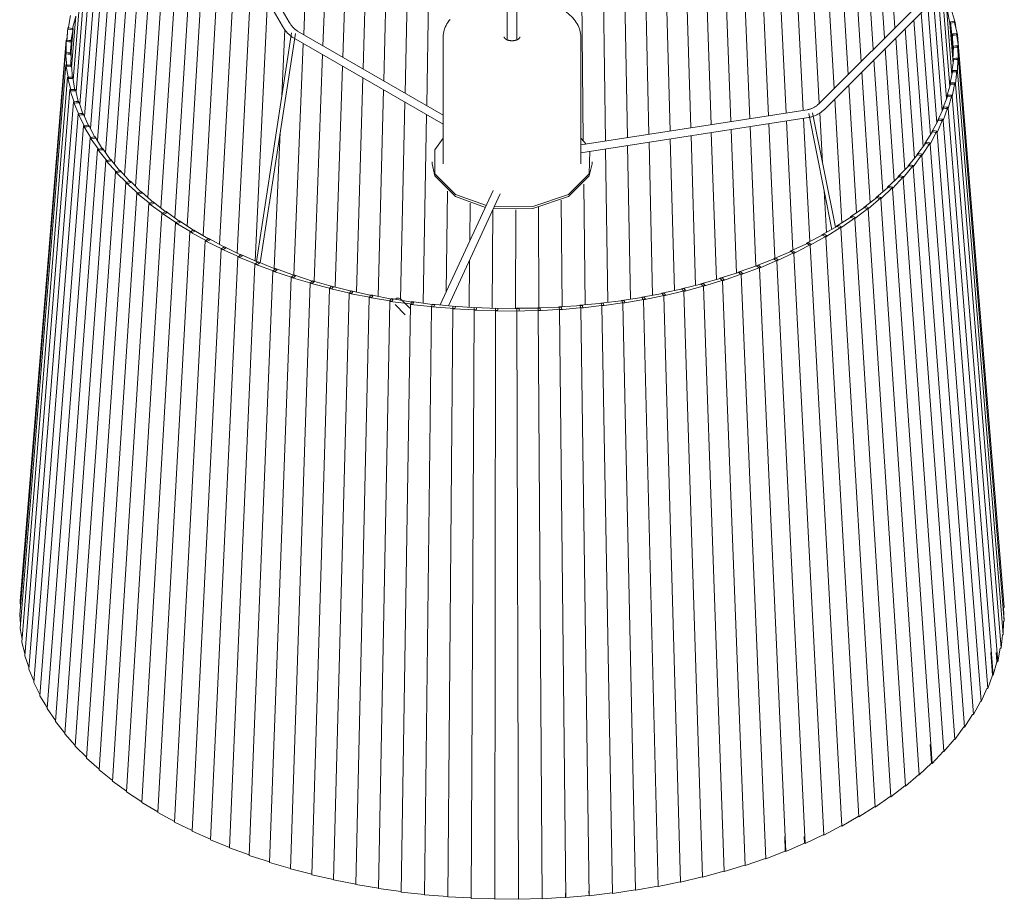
# Model space of a CAD drawing. Header units: millimetres. Extents: x 6284 to 8250, y 1044 to 6845.
# Tile 2 of 6: x 7085 to 7586, y 4279 to 4727. Entities that reach past the tile are written whole.
import ezdxf

# ---------------------------------------------------------------- set-up
doc = ezdxf.new("R2010")
doc.units = ezdxf.units.MM
doc.layers.add('E-LITE-EQPM', color=7, linetype='Continuous', lineweight=20)

# ---------------------------------------------------------------- blocks, each defined once
blk = doc.blocks.new('64315_Suspended_tensor - 64315-44 SAMBA Black_ribbon beige pendant simple lamp ø450-482026-00 Isometrico PDF')
at = {"layer": 'E-LITE-EQPM', "color": 251, "lineweight": 9, "true_color": 0x636466}
for p, q in [((2395.9, 5548.38), (2395.9, 4716.33)), ((2400.9, 4716.33), (2400.9, 5548.37)), ((2333.2, 4695.46), (2336.76, 4833.8)), ((2344, 4689.23), (2347.18, 4835.37)), ((2355, 4682.88), (2357.73, 4836.64)), ((2434.66, 4664.89), (2432.78, 4837.26)), ((2445.94, 4664.86), (2443.39, 4836.16)), ((2457.07, 4666.58), (2453.89, 4834.77)), ((2312.28, 4707.54), (2316.36, 4829.81)), ((2322.62, 4701.57), (2326.47, 4831.95)), ((2468.03, 4668.28), (2464.26, 4833.09)), ((2478.8, 4669.94), (2474.48, 4831.12)), ((2489.35, 4671.57), (2484.52, 4828.87)), ((2292.41, 4719.01), (2296.71, 4824.71)), ((2302.2, 4713.35), (2306.43, 4827.4)), ((2499.64, 4673.17), (2494.37, 4826.35)), ((2509.66, 4674.72), (2503.99, 4823.55)), ((2519.39, 4676.22), (2513.37, 4820.49)), ((2528.79, 4677.67), (2522.49, 4817.18)), ((2537.84, 4679.08), (2531.32, 4813.62)), ((2546.53, 4680.42), (2539.84, 4809.81)), ((2554.71, 4684.05), (2548.04, 4805.78)), ((2226.87, 4625.65), (2237.66, 4799.61)), ((2238.16, 4798.56), (2281.57, 4723.36)), ((2285.04, 4725.36), (2241.62, 4800.56)), ((2562.24, 4691.58), (2555.89, 4801.52)), ((2219.73, 4630.81), (2230.33, 4795.05)), ((2569.34, 4698.68), (2563.38, 4797.05)), ((2213.07, 4636.16), (2223.39, 4790.29)), ((2233.22, 4621.52), (2243.27, 4789.72)), ((2575.99, 4705.33), (2570.49, 4792.37)), ((2206.92, 4641.68), (2216.85, 4785.35)), ((2582.19, 4711.53), (2577.21, 4787.51)), ((2201.27, 4647.34), (2210.74, 4780.23)), ((2587.94, 4717.28), (2583.51, 4782.46)), ((2196.15, 4653.14), (2205.05, 4774.95)), ((2241.22, 4616.73), (2250.36, 4777.43)), ((2593.22, 4722.56), (2589.38, 4777.25)), ((2191.55, 4659.05), (2199.81, 4769.51)), ((2187.48, 4665.06), (2195.03, 4763.94)), ((2249.67, 4612.17), (2257.87, 4764.42)), ((2183.96, 4671.14), (2190.72, 4758.24)), ((2180.97, 4677.3), (2186.89, 4752.42)), ((2258.53, 4607.85), (2265.79, 4750.72)), ((2178.52, 4683.5), (2183.54, 4746.51)), ((2176.6, 4689.73), (2180.69, 4740.51)), ((2613.59, 4742.94), (2554.28, 4683.63)), ((2557.11, 4680.8), (2616.42, 4740.11)), ((2619.47, 4686.4), (2615.3, 4739)), ((2175.22, 4695.96), (2178.35, 4734.44)), ((2267.8, 4603.78), (2274.09, 4736.32)), ((2614.57, 4674.12), (2609.99, 4733.7)), ((2617.29, 4680.25), (2612.88, 4736.59)), ((2621.11, 4692.52), (2617.54, 4737.08)), ((2173.73, 4728.66), (2172.68, 4721.73)), ((2611.31, 4668.04), (2606.6, 4730.32)), ((2622.21, 4698.58), (2619.6, 4730.97)), ((2619.78, 4731.72), (2621.15, 4724.82)), ((2623.91, 4725.2), (2621.76, 4732)), ((2174.38, 4702.17), (2176.51, 4728.31)), ((2174.66, 4721.49), (2176.51, 4728.31)), ((2607.51, 4662.01), (2602.74, 4726.46)), ((2621.15, 4724.82), (2621.47, 4724.86)), ((2622.8, 4704.47), (2621.15, 4724.82)), ((2622.39, 4725.68), (2621.39, 4725.56)), ((2621.39, 4725.56), (2622.18, 4718.63)), ((2621.47, 4724.86), (2622.53, 4725.01)), ((2623.38, 4725.79), (2622.39, 4725.68)), ((2622.53, 4725.01), (2623.91, 4725.2)), ((2624.96, 4718.94), (2623.38, 4725.79)), ((2624.13, 4722.56), (2623.91, 4725.2)), ((2171.88, 4716.11), (2172.39, 4722.41)), ((2172.39, 4722.41), (2171.92, 4715.46)), ((2173.79, 4722.28), (2172.39, 4722.41)), ((2172.68, 4721.73), (2173.67, 4721.61)), ((2173.67, 4721.61), (2174.66, 4721.49)), ((2174.85, 4722.17), (2173.79, 4722.28)), ((2173.91, 4715.27), (2175.18, 4722.14)), ((2174.04, 4708.23), (2175.18, 4722.14)), ((2175.18, 4722.14), (2174.85, 4722.17)), ((2286.23, 4719.93), (2268.39, 4603.51)), ((2270.33, 4602.91), (2288.2, 4719.62)), ((2281.32, 4687.86), (2282.8, 4721.53)), ((2363.4, 4678.03), (2289.3, 4720.81)), ((2603.16, 4656.07), (2598.4, 4722.12)), ((2622.18, 4718.63), (2623.57, 4718.78)), ((2622.69, 4712.41), (2622.18, 4718.63)), ((2623.49, 4719.45), (2622.49, 4719.37)), ((2622.49, 4719.37), (2622.7, 4712.41)), ((2624.48, 4719.53), (2623.49, 4719.45)), ((2623.57, 4718.78), (2624.96, 4718.94)), ((2625.49, 4712.65), (2624.48, 4719.53)), ((2625.48, 4712.65), (2624.96, 4718.94)), ((2148.25, 4430.69), (2171.57, 4716.13)), ((2171.96, 4716.11), (2171.57, 4716.13)), ((2171.57, 4716.13), (2171.67, 4709.18)), ((2171.92, 4715.46), (2172.91, 4715.37)), ((2172.97, 4716.04), (2171.96, 4716.11)), ((2172.91, 4715.37), (2173.91, 4715.27)), ((2174.03, 4715.96), (2172.97, 4716.04)), ((2173.67, 4709.04), (2174.36, 4715.94)), ((2173.86, 4709.73), (2174.36, 4715.94)), ((2174.36, 4715.94), (2174.03, 4715.96)), ((2287.3, 4717.35), (2363.4, 4673.41)), ((2287.44, 4596.68), (2292.23, 4714.5)), ((2363.4, 4717.78), (2363.4, 4653.24)), ((2433.4, 4653.24), (2433.4, 4717.78)), ((2598.29, 4650.24), (2593.58, 4717.3)), ((2147.95, 4423.75), (2171.27, 4709.84)), ((2171.66, 4709.82), (2171.27, 4709.84)), ((2171.27, 4709.84), (2171.95, 4702.89)), ((2172.67, 4709.78), (2171.66, 4709.82)), ((2171.67, 4709.18), (2172.67, 4709.11)), ((2173.74, 4709.74), (2172.67, 4709.78)), ((2172.67, 4709.11), (2173.67, 4709.04)), ((2174.07, 4709.72), (2173.74, 4709.74)), ((2173.95, 4702.81), (2174.07, 4709.72)), ((2297.76, 4593.49), (2302.04, 4708.84)), ((2592.88, 4644.52), (2588.29, 4712.03)), ((2622.7, 4712.41), (2624.1, 4712.53)), ((2622.9, 4709.96), (2622.7, 4712.41)), ((2623.07, 4713.14), (2622.71, 4706.19)), ((2624.07, 4713.2), (2623.07, 4713.14)), ((2625.07, 4713.26), (2624.07, 4713.2)), ((2624.1, 4712.53), (2625.49, 4712.65)), ((2625.5, 4706.35), (2625.07, 4713.26)), ((2648.8, 4427.56), (2625.49, 4712.65)), ((2148.23, 4416.81), (2171.5, 4703.54)), ((2171.89, 4703.54), (2171.5, 4703.54)), ((2171.5, 4703.54), (2172.75, 4696.63)), ((2172.89, 4703.52), (2171.89, 4703.54)), ((2174.29, 4703.5), (2172.89, 4703.52)), ((2174.74, 4696.6), (2174.29, 4703.5)), ((2586.96, 4638.94), (2582.54, 4706.28)), ((2623.13, 4706.91), (2622.19, 4699.98)), ((2622.71, 4706.19), (2624.1, 4706.27)), ((2622.83, 4704.69), (2622.71, 4706.19)), ((2624.13, 4706.94), (2623.13, 4706.91)), ((2624.1, 4706.27), (2625.11, 4706.33)), ((2625.13, 4706.97), (2624.13, 4706.94)), ((2624.99, 4700.06), (2625.13, 4706.97)), ((2625.11, 4706.33), (2625.5, 4706.35)), ((2648.84, 4420.62), (2625.5, 4706.35)), ((2171.95, 4702.89), (2172.95, 4702.85)), ((2172.95, 4702.85), (2173.95, 4702.81)), ((2308.38, 4590.61), (2312.13, 4703.01)), ((2580.53, 4633.52), (2576.33, 4700.03)), ((2622.68, 4700.69), (2621.16, 4693.79)), ((2622.19, 4699.98), (2623.59, 4700.02)), ((2622.28, 4698.89), (2622.19, 4699.98)), ((2623.67, 4700.69), (2622.68, 4700.69)), ((2623.59, 4700.02), (2624.6, 4700.05)), ((2624.66, 4700.69), (2623.67, 4700.69)), ((2623.95, 4693.79), (2624.66, 4700.69)), ((2624.6, 4700.05), (2624.99, 4700.06)), ((2648.3, 4413.68), (2624.99, 4700.06)), ((2149.08, 4409.88), (2172.25, 4697.26)), ((2172.64, 4697.26), (2172.25, 4697.26)), ((2172.25, 4697.26), (2174.07, 4690.39)), ((2173.64, 4697.28), (2172.64, 4697.26)), ((2172.75, 4696.63), (2173.75, 4696.61)), ((2175.02, 4697.3), (2173.64, 4697.28)), ((2173.75, 4696.61), (2174.74, 4696.6)), ((2176.06, 4690.41), (2175.02, 4697.3)), ((2319.27, 4588.04), (2322.49, 4697.03)), ((2573.6, 4628.27), (2569.66, 4693.37)), ((2621.7, 4694.48), (2619.62, 4687.63)), ((2621.23, 4692.94), (2621.16, 4693.79)), ((2621.16, 4693.79), (2622.56, 4693.79)), ((2622.69, 4694.46), (2621.7, 4694.48)), ((2622.39, 4687.56), (2623.68, 4694.43)), ((2622.56, 4693.79), (2623.56, 4693.79)), ((2623.68, 4694.43), (2622.69, 4694.46)), ((2623.56, 4693.79), (2623.95, 4693.79)), ((2647.18, 4406.77), (2623.95, 4693.79)), ((2150.51, 4402.99), (2173.52, 4691)), ((2173.91, 4691.02), (2173.52, 4691)), ((2173.52, 4691), (2175.91, 4684.19)), ((2174.9, 4691.06), (2173.91, 4691.02)), ((2174.07, 4690.39), (2175.06, 4690.4)), ((2176.28, 4691.12), (2174.9, 4691.06)), ((2175.06, 4690.4), (2176.06, 4690.41)), ((2177.88, 4684.27), (2176.28, 4691.12)), ((2330.39, 4585.8), (2333.09, 4690.91)), ((2620.22, 4688.31), (2617.57, 4681.53)), ((2621.2, 4688.26), (2620.22, 4688.31)), ((2152.52, 4396.14), (2175.31, 4684.79)), ((2175.69, 4684.82), (2175.31, 4684.79)), ((2175.31, 4684.79), (2178.26, 4678.05)), ((2176.68, 4684.89), (2175.69, 4684.82)), ((2175.91, 4684.19), (2176.9, 4684.23)), ((2178.04, 4684.99), (2176.68, 4684.89)), ((2176.9, 4684.23), (2177.88, 4684.27)), ((2180.21, 4678.19), (2178.04, 4684.99)), ((2341.73, 4584.47), (2343.91, 4684.67)), ((2566.19, 4623.21), (2562.55, 4686.26)), ((2619.68, 4686.93), (2619.62, 4687.63)), ((2619.62, 4687.63), (2621, 4687.6)), ((2620.31, 4681.38), (2622.18, 4688.2)), ((2621, 4687.6), (2622, 4687.57)), ((2622.18, 4688.2), (2621.2, 4688.26)), ((2622, 4687.57), (2622.39, 4687.56)), ((2645.49, 4399.89), (2622.39, 4687.56)), ((2155.09, 4389.36), (2177.62, 4678.64)), ((2177.99, 4678.67), (2177.62, 4678.64)), ((2177.62, 4678.64), (2181.12, 4671.99)), ((2178.96, 4678.77), (2177.99, 4678.67)), ((2180.31, 4678.91), (2178.96, 4678.77)), ((2183.05, 4672.18), (2180.31, 4678.91)), ((2353.21, 4582.33), (2354.91, 4678.31)), ((2548.56, 4680.75), (2433.4, 4662.93)), ((2549.37, 4678.87), (2561.05, 4619.91)), ((2562.89, 4620.95), (2551.33, 4679.26)), ((2556.37, 4653.8), (2554.98, 4679.18)), ((2618.22, 4682.19), (2615.01, 4675.49)), ((2617.62, 4680.93), (2617.57, 4681.53)), ((2617.57, 4681.53), (2618.94, 4681.45)), ((2617.73, 4675.26), (2620.16, 4682.03)), ((2619.19, 4682.11), (2618.22, 4682.19)), ((2618.94, 4681.45), (2619.93, 4681.4)), ((2620.16, 4682.03), (2619.19, 4682.11)), ((2619.93, 4681.4), (2620.31, 4681.38)), ((2643.23, 4393.07), (2620.31, 4681.38)), ((2178.26, 4678.05), (2179.24, 4678.12)), ((2179.24, 4678.12), (2180.21, 4678.19)), ((2433.4, 4658.88), (2549.17, 4676.79)), ((2532.06, 4605.21), (2528.97, 4673.69)), ((2541.22, 4609.35), (2538.03, 4675.11)), ((2549.98, 4613.74), (2546.74, 4676.44)), ((2615.71, 4676.13), (2611.95, 4669.52)), ((2614.63, 4669.22), (2617.62, 4675.91)), ((2615.05, 4674.97), (2615.01, 4675.49)), ((2615.01, 4675.49), (2616.37, 4675.37)), ((2616.67, 4676.02), (2615.71, 4676.13)), ((2616.37, 4675.37), (2617.35, 4675.29)), ((2617.62, 4675.91), (2616.67, 4676.02)), ((2617.35, 4675.29), (2617.73, 4675.26)), ((2640.41, 4386.32), (2617.73, 4675.26)), ((2158.22, 4382.65), (2180.43, 4672.55)), ((2180.8, 4672.6), (2180.43, 4672.55)), ((2180.43, 4672.55), (2184.48, 4666.01)), ((2181.76, 4672.72), (2180.8, 4672.6)), ((2181.12, 4671.99), (2182.09, 4672.08)), ((2183.09, 4672.9), (2181.76, 4672.72)), ((2182.09, 4672.08), (2183.05, 4672.18)), ((2186.38, 4666.25), (2183.09, 4672.9)), ((2277.44, 4599.99), (2280.5, 4669.38)), ((2502.35, 4594.34), (2499.78, 4669.18)), ((2512.6, 4597.6), (2509.81, 4670.73)), ((2522.51, 4601.15), (2519.55, 4672.23)), ((2612.7, 4670.14), (2608.4, 4663.65)), ((2611.04, 4663.27), (2614.59, 4669.87)), ((2611.99, 4669.06), (2611.95, 4669.52)), ((2611.95, 4669.52), (2613.29, 4669.37)), ((2613.65, 4670.01), (2612.7, 4670.14)), ((2613.29, 4669.37), (2614.26, 4669.26)), ((2614.59, 4669.87), (2613.65, 4670.01)), ((2614.26, 4669.26), (2614.63, 4669.22)), ((2637.03, 4379.66), (2614.63, 4669.22)), ((2161.9, 4376.04), (2183.74, 4666.55)), ((2184.11, 4666.61), (2183.74, 4666.55)), ((2183.74, 4666.55), (2188.34, 4660.13)), ((2185.05, 4666.76), (2184.11, 4666.61)), ((2184.48, 4666.01), (2185.43, 4666.13)), ((2186.36, 4666.97), (2185.05, 4666.76)), ((2185.43, 4666.13), (2186.38, 4666.25)), ((2190.21, 4660.42), (2186.36, 4666.97)), ((2433.54, 4666.09), (2436.07, 4663.19)), ((2469.91, 4586.42), (2468.13, 4664.28)), ((2480.98, 4588.74), (2478.91, 4665.95)), ((2491.8, 4591.38), (2489.47, 4667.58)), ((2609.2, 4664.25), (2604.37, 4657.88)), ((2606.96, 4657.43), (2611.05, 4663.93)), ((2608.43, 4663.24), (2608.4, 4663.65)), ((2608.4, 4663.65), (2609.72, 4663.46)), ((2610.13, 4664.09), (2609.2, 4664.25)), ((2609.72, 4663.46), (2610.67, 4663.33)), ((2611.05, 4663.93), (2610.13, 4664.09)), ((2610.67, 4663.33), (2611.04, 4663.27)), ((2633.09, 4373.1), (2611.04, 4663.27)), ((2166.13, 4369.54), (2187.56, 4660.65)), ((2187.91, 4660.72), (2187.56, 4660.65)), ((2187.56, 4660.65), (2192.68, 4654.36)), ((2188.84, 4660.9), (2187.91, 4660.72)), ((2188.34, 4660.13), (2189.27, 4660.28)), ((2190.12, 4661.14), (2188.84, 4660.9)), ((2189.27, 4660.28), (2190.21, 4660.42)), ((2194.51, 4654.71), (2190.12, 4661.14)), ((2447.17, 4582.8), (2446, 4660.86)), ((2458.63, 4584.44), (2457.15, 4662.58)), ((2605.21, 4658.46), (2599.86, 4652.23)), ((2606.12, 4658.27), (2605.21, 4658.46)), ((2607.03, 4658.09), (2606.12, 4658.27)), ((2170.9, 4363.17), (2191.85, 4654.87)), ((2192.2, 4654.94), (2191.85, 4654.87)), ((2191.85, 4654.87), (2197.49, 4648.72)), ((2193.11, 4655.14), (2192.2, 4654.94)), ((2192.68, 4654.36), (2193.59, 4654.54)), ((2194.36, 4655.42), (2193.11, 4655.14)), ((2193.59, 4654.54), (2194.51, 4654.71)), ((2199.28, 4649.12), (2194.36, 4655.42)), ((2357.7, 4654.31), (2357.7, 4653.24)), ((2439.11, 4653.24), (2439.11, 4654.31)), ((2602.4, 4651.71), (2607.03, 4658.09)), ((2604.4, 4657.51), (2604.37, 4657.88)), ((2604.37, 4657.88), (2605.66, 4657.66)), ((2605.66, 4657.66), (2606.6, 4657.5)), ((2606.6, 4657.5), (2606.96, 4657.43)), ((2628.62, 4366.65), (2606.96, 4657.43)), ((2176.19, 4356.93), (2196.63, 4649.2)), ((2196.97, 4649.29), (2196.63, 4649.2)), ((2196.63, 4649.2), (2202.76, 4643.22)), ((2197.85, 4649.52), (2196.97, 4649.29)), ((2197.49, 4648.72), (2198.39, 4648.92)), ((2199.07, 4649.83), (2197.85, 4649.52)), ((2198.39, 4648.92), (2199.28, 4649.12)), ((2204.51, 4643.67), (2199.07, 4649.83)), ((2600.75, 4652.79), (2594.88, 4646.72)), ((2597.37, 4646.13), (2602.52, 4652.37)), ((2599.88, 4651.89), (2599.86, 4652.23)), ((2599.86, 4652.23), (2601.13, 4651.97)), ((2601.64, 4652.58), (2600.75, 4652.79)), ((2601.13, 4651.97), (2602.04, 4651.79)), ((2602.52, 4652.37), (2601.64, 4652.58)), ((2602.05, 4651.79), (2602.4, 4651.71)), ((2623.62, 4360.33), (2602.4, 4651.71)), ((2181.99, 4350.85), (2201.86, 4643.68)), ((2202.2, 4643.78), (2201.86, 4643.68)), ((2201.86, 4643.68), (2208.49, 4637.88)), ((2203.05, 4644.03), (2202.2, 4643.78)), ((2202.76, 4643.22), (2203.64, 4643.45)), ((2204.24, 4644.37), (2203.05, 4644.03)), ((2203.64, 4643.45), (2204.51, 4643.67)), ((2210.19, 4638.37), (2204.24, 4644.37)), ((2595.82, 4647.24), (2589.46, 4641.34)), ((2591.88, 4640.69), (2597.55, 4646.77)), ((2594.91, 4646.4), (2594.88, 4646.72)), ((2594.88, 4646.72), (2596.13, 4646.42)), ((2596.68, 4647.01), (2595.82, 4647.24)), ((2596.13, 4646.42), (2597.02, 4646.21)), ((2597.55, 4646.77), (2596.68, 4647.01)), ((2597.02, 4646.21), (2597.37, 4646.13)), ((2618.09, 4354.17), (2597.37, 4646.13)), ((2188.29, 4344.93), (2207.56, 4638.31)), ((2207.88, 4638.41), (2207.56, 4638.31)), ((2207.56, 4638.31), (2214.66, 4632.7)), ((2208.71, 4638.69), (2207.88, 4638.41)), ((2209.86, 4639.07), (2208.71, 4638.69)), ((2209.34, 4638.13), (2210.19, 4638.37)), ((2216.3, 4633.24), (2209.86, 4639.07)), ((2388.83, 4639.62), (2361.82, 4581.43)), ((2364.94, 4588.11), (2365.64, 4639.33)), ((2435.56, 4581.5), (2434.89, 4642.94)), ((2558.31, 4618.36), (2557.14, 4639.72)), ((2590.43, 4641.84), (2583.59, 4636.13)), ((2585.94, 4635.4), (2592.11, 4641.33)), ((2589.48, 4641.05), (2589.46, 4641.34)), ((2589.46, 4641.34), (2590.67, 4641.01)), ((2591.27, 4641.59), (2590.43, 4641.84)), ((2590.67, 4641.01), (2591.54, 4640.78)), ((2592.11, 4641.33), (2591.27, 4641.59)), ((2591.54, 4640.78), (2591.88, 4640.69)), ((2612.06, 4348.16), (2591.88, 4640.69)), ((2208.49, 4637.88), (2209.34, 4638.13)), ((2214, 4633.22), (2213.69, 4633.1)), ((2214.8, 4633.51), (2214, 4633.22)), ((2215.92, 4633.92), (2214.8, 4633.51)), ((2215.48, 4632.97), (2216.3, 4633.24)), ((2222.84, 4628.28), (2215.92, 4633.92)), ((2366.02, 4580.98), (2392.45, 4637.93)), ((2385.43, 4632.03), (2369.62, 4637.69)), ((2384.86, 4631.07), (2369.62, 4636.62)), ((2376.91, 4613.91), (2377.09, 4633.25)), ((2423.84, 4580.56), (2423.48, 4634.74)), ((2584.61, 4636.6), (2577.3, 4631.08)), ((2579.57, 4630.29), (2586.23, 4636.04)), ((2583.61, 4635.85), (2583.59, 4636.13)), ((2583.59, 4636.13), (2584.76, 4635.76)), ((2585.42, 4636.32), (2584.61, 4636.6)), ((2584.76, 4635.76), (2585.61, 4635.5)), ((2586.23, 4636.04), (2585.42, 4636.32)), ((2585.61, 4635.5), (2585.94, 4635.4)), ((2605.54, 4342.32), (2585.94, 4635.4)), ((2195.08, 4339.2), (2213.69, 4633.1)), ((2213.69, 4633.1), (2221.25, 4627.69)), ((2214.66, 4632.7), (2215.48, 4632.97)), ((2221.32, 4628.51), (2220.55, 4628.19)), ((2222.39, 4628.95), (2221.32, 4628.51)), ((2222.04, 4627.99), (2222.84, 4628.28)), ((2229.77, 4623.51), (2222.39, 4628.95)), ((2388.38, 4579.73), (2388.66, 4629.78)), ((2400.22, 4579.58), (2400.29, 4629.81)), ((2412.05, 4579.97), (2411.92, 4631.12)), ((2578.35, 4631.52), (2570.59, 4626.21)), ((2572.78, 4625.36), (2579.91, 4630.92)), ((2577.31, 4630.82), (2577.3, 4631.08)), ((2577.3, 4631.08), (2578.43, 4630.69)), ((2579.13, 4631.22), (2578.35, 4631.52)), ((2578.43, 4630.69), (2579.25, 4630.4)), ((2579.91, 4630.92), (2579.13, 4631.22)), ((2579.25, 4630.4), (2579.57, 4630.29)), ((2598.54, 4336.68), (2579.57, 4630.29)), ((2202.33, 4333.66), (2220.25, 4628.07)), ((2210.04, 4328.33), (2227.22, 4623.22)), ((2220.55, 4628.19), (2220.25, 4628.07)), ((2220.25, 4628.07), (2228.24, 4622.88)), ((2221.25, 4627.69), (2222.04, 4627.99)), ((2227.5, 4623.36), (2227.22, 4623.22)), ((2227.22, 4623.22), (2235.63, 4618.26)), ((2228.24, 4623.69), (2227.5, 4623.36)), ((2229.27, 4624.16), (2228.24, 4623.69)), ((2229.01, 4623.19), (2229.77, 4623.51)), ((2237.1, 4618.93), (2229.27, 4624.16)), ((2571.67, 4626.63), (2563.49, 4621.53)), ((2565.59, 4620.63), (2573.18, 4625.98)), ((2570.61, 4625.96), (2570.59, 4626.21)), ((2570.59, 4626.21), (2571.69, 4625.79)), ((2572.43, 4626.3), (2571.67, 4626.63)), ((2571.69, 4625.79), (2572.47, 4625.48)), ((2573.18, 4625.98), (2572.43, 4626.3)), ((2572.48, 4625.48), (2572.78, 4625.36)), ((2591.08, 4331.23), (2572.78, 4625.36)), ((2218.18, 4323.22), (2234.58, 4618.58)), ((2228.24, 4622.88), (2229.01, 4623.19)), ((2234.85, 4618.72), (2234.58, 4618.58)), ((2234.58, 4618.58), (2243.4, 4613.85)), ((2235.56, 4619.08), (2234.85, 4618.72)), ((2236.54, 4619.57), (2235.56, 4619.08)), ((2235.63, 4618.26), (2236.37, 4618.59)), ((2236.37, 4618.59), (2237.1, 4618.93)), ((2244.8, 4614.56), (2236.54, 4619.57)), ((2564.6, 4621.92), (2556, 4617.06)), ((2558.02, 4616.1), (2566.04, 4621.23)), ((2563.5, 4621.3), (2563.49, 4621.53)), ((2563.49, 4621.53), (2564.54, 4621.08)), ((2564.54, 4621.08), (2565.3, 4620.75)), ((2565.32, 4621.57), (2564.6, 4621.92)), ((2565.3, 4620.75), (2565.59, 4620.63)), ((2566.04, 4621.23), (2565.32, 4621.57)), ((2583.18, 4326), (2565.59, 4620.63)), ((2226.74, 4318.34), (2242.32, 4614.14)), ((2242.58, 4614.29), (2242.32, 4614.14)), ((2242.32, 4614.14), (2251.52, 4609.67)), ((2243.25, 4614.67), (2242.58, 4614.29)), ((2244.19, 4615.19), (2243.25, 4614.67)), ((2243.4, 4613.85), (2244.1, 4614.21)), ((2244.1, 4614.21), (2244.8, 4614.56)), ((2252.85, 4610.42), (2244.19, 4615.19)), ((2557.15, 4617.41), (2548.15, 4612.8)), ((2550.07, 4611.78), (2558.52, 4616.69)), ((2556.01, 4616.83), (2556, 4617.06)), ((2556, 4617.06), (2557.01, 4616.58)), ((2557.01, 4616.58), (2557.73, 4616.23)), ((2557.83, 4617.05), (2557.15, 4617.41)), ((2557.74, 4616.23), (2558.02, 4616.1)), ((2558.52, 4616.69), (2557.83, 4617.05)), ((2574.84, 4320.99), (2558.02, 4616.1)), ((2235.69, 4313.7), (2250.42, 4609.93)), ((2250.67, 4610.08), (2250.42, 4609.93)), ((2250.42, 4609.93), (2259.98, 4605.71)), ((2251.3, 4610.48), (2250.67, 4610.08)), ((2252.18, 4611.03), (2251.3, 4610.48)), ((2251.52, 4609.67), (2252.19, 4610.04)), ((2261.24, 4606.49), (2252.18, 4611.03)), ((2252.19, 4610.04), (2252.85, 4610.42)), ((2541.16, 4609.05), (2531.44, 4604.95)), ((2533.16, 4603.83), (2542.38, 4608.25)), ((2549.33, 4613.12), (2539.96, 4608.76)), ((2539.97, 4608.55), (2539.96, 4608.76)), ((2539.96, 4608.76), (2540.87, 4608.23)), ((2540.87, 4608.23), (2541.53, 4607.84)), ((2541.77, 4608.65), (2541.16, 4609.05)), ((2542.38, 4608.25), (2541.77, 4608.65)), ((2541.78, 4607.69), (2550.63, 4612.36)), ((2548.17, 4612.58), (2548.15, 4612.8)), ((2548.15, 4612.8), (2549.11, 4612.29)), ((2549.11, 4612.29), (2549.81, 4611.92)), ((2549.98, 4612.74), (2549.33, 4613.12)), ((2549.81, 4611.92), (2550.07, 4611.78)), ((2550.63, 4612.36), (2549.98, 4612.74)), ((2566.11, 4316.22), (2550.07, 4611.78)), ((2245.02, 4309.32), (2258.86, 4605.94)), ((2259.09, 4606.1), (2258.86, 4605.94)), ((2258.86, 4605.94), (2268.76, 4601.99)), ((2259.69, 4606.51), (2259.1, 4606.1)), ((2260.52, 4607.09), (2259.69, 4606.51)), ((2259.98, 4605.71), (2260.61, 4606.1)), ((2269.94, 4602.81), (2260.52, 4607.09)), ((2260.61, 4606.1), (2261.24, 4606.49)), ((2269.18, 4603.38), (2268.4, 4602.79)), ((2278.94, 4599.37), (2269.18, 4603.38)), ((2376.58, 4580.24), (2376.81, 4604.25)), ((2532.66, 4605.21), (2522.62, 4601.39)), ((2524.22, 4600.22), (2533.81, 4604.38)), ((2531.45, 4604.75), (2531.44, 4604.95)), ((2531.44, 4604.95), (2532.3, 4604.39)), ((2532.3, 4604.39), (2532.92, 4603.99)), ((2533.23, 4604.79), (2532.66, 4605.21)), ((2532.92, 4603.99), (2533.16, 4603.83)), ((2547.49, 4307.43), (2533.16, 4603.83)), ((2533.81, 4604.38), (2533.23, 4604.79)), ((2541.53, 4607.84), (2541.78, 4607.69)), ((2556.98, 4311.69), (2541.78, 4607.69)), ((2254.7, 4305.2), (2267.63, 4602.19)), ((2264.71, 4301.35), (2276.69, 4598.69)), ((2267.84, 4602.36), (2267.63, 4602.19)), ((2267.63, 4602.19), (2277.84, 4598.52)), ((2268.4, 4602.79), (2267.84, 4602.36)), ((2268.76, 4601.99), (2269.35, 4602.4)), ((2269.35, 4602.4), (2269.94, 4602.81)), ((2276.89, 4598.86), (2276.69, 4598.69)), ((2276.69, 4598.69), (2287.2, 4595.31)), ((2277.41, 4599.31), (2276.89, 4598.86)), ((2278.13, 4599.92), (2277.41, 4599.31)), ((2277.84, 4598.52), (2278.39, 4598.95)), ((2288.22, 4596.19), (2278.13, 4599.92)), ((2278.39, 4598.95), (2278.94, 4599.37)), ((2514.75, 4598.26), (2504.13, 4595.01)), ((2523.85, 4601.61), (2513.5, 4598.07)), ((2515.25, 4597.81), (2514.75, 4598.26)), ((2515, 4596.86), (2524.92, 4600.74)), ((2522.63, 4601.19), (2522.62, 4601.39)), ((2522.62, 4601.39), (2523.42, 4600.8)), ((2523.42, 4600.8), (2524, 4600.38)), ((2524.38, 4601.18), (2523.85, 4601.61)), ((2524, 4600.38), (2524.22, 4600.22)), ((2537.66, 4303.43), (2524.22, 4600.22)), ((2524.92, 4600.74), (2524.38, 4601.18)), ((2275.04, 4297.79), (2286.04, 4595.44)), ((2286.22, 4595.62), (2286.04, 4595.44)), ((2286.04, 4595.44), (2296.81, 4592.36)), ((2286.7, 4596.08), (2286.22, 4595.62)), ((2287.36, 4596.71), (2286.7, 4596.08)), ((2287.2, 4595.31), (2287.71, 4595.75)), ((2297.75, 4593.26), (2287.36, 4596.71)), ((2287.71, 4595.75), (2288.22, 4596.19)), ((2296.84, 4593.77), (2296.24, 4593.11)), ((2307.51, 4590.61), (2296.84, 4593.77)), ((2297.28, 4592.81), (2297.75, 4593.26)), ((2505.39, 4595.16), (2494.5, 4592.21)), ((2495.77, 4590.92), (2506.29, 4594.24)), ((2504.13, 4594.82), (2504.13, 4595.01)), ((2504.13, 4595.01), (2504.82, 4594.38)), ((2504.82, 4594.38), (2505.31, 4593.93)), ((2505.32, 4593.93), (2505.51, 4593.76)), ((2505.84, 4594.7), (2505.39, 4595.16)), ((2505.51, 4593.76), (2515.74, 4597.36)), ((2517.05, 4296.28), (2505.51, 4593.76)), ((2506.29, 4594.24), (2505.84, 4594.7)), ((2513.51, 4597.88), (2513.5, 4598.07)), ((2513.5, 4598.07), (2514.25, 4597.46)), ((2514.25, 4597.46), (2514.79, 4597.03)), ((2514.79, 4597.03), (2515, 4596.86)), ((2527.5, 4299.71), (2515, 4596.86)), ((2515.74, 4597.36), (2515.25, 4597.81)), ((2285.64, 4294.52), (2295.65, 4592.46)), ((2295.81, 4592.64), (2295.65, 4592.46)), ((2295.65, 4592.46), (2306.66, 4589.68)), ((2296.24, 4593.11), (2295.81, 4592.64)), ((2296.51, 4291.54), (2305.49, 4589.75)), ((2296.81, 4592.36), (2297.28, 4592.81)), ((2305.64, 4589.93), (2305.49, 4589.75)), ((2305.49, 4589.75), (2316.72, 4587.27)), ((2306.03, 4590.41), (2305.64, 4589.93)), ((2306.56, 4591.08), (2306.03, 4590.41)), ((2317.49, 4588.23), (2306.56, 4591.08)), ((2306.66, 4589.68), (2307.09, 4590.14)), ((2307.09, 4590.14), (2307.51, 4590.61)), ((2316.5, 4588.67), (2316.02, 4587.99)), ((2327.64, 4586.12), (2316.5, 4588.67)), ((2317.1, 4587.75), (2317.49, 4588.23)), ((2485.94, 4589.76), (2474.62, 4587.43)), ((2475.64, 4586.08), (2486.67, 4588.8)), ((2495.78, 4592.33), (2484.66, 4589.68)), ((2484.67, 4589.5), (2484.66, 4589.68)), ((2484.66, 4589.68), (2485.23, 4589.02)), ((2485.23, 4589.02), (2485.64, 4588.55)), ((2485.65, 4588.55), (2485.8, 4588.36)), ((2485.8, 4588.36), (2496.59, 4591.38)), ((2495.35, 4290.29), (2485.8, 4588.36)), ((2486.3, 4589.28), (2485.94, 4589.76)), ((2486.67, 4588.8), (2486.3, 4589.28)), ((2494.51, 4592.03), (2494.5, 4592.21)), ((2494.5, 4592.21), (2495.14, 4591.57)), ((2495.14, 4591.57), (2495.59, 4591.1)), ((2495.59, 4591.1), (2495.77, 4590.92)), ((2506.32, 4293.14), (2495.77, 4590.92)), ((2496.18, 4591.86), (2495.78, 4592.33)), ((2496.59, 4591.38), (2496.18, 4591.86)), ((2307.61, 4288.87), (2315.55, 4587.31)), ((2315.68, 4587.5), (2315.55, 4587.31)), ((2315.55, 4587.31), (2326.97, 4585.15)), ((2316.02, 4587.99), (2315.68, 4587.5)), ((2316.72, 4587.27), (2317.1, 4587.75)), ((2318.92, 4286.51), (2325.79, 4585.15)), ((2325.91, 4585.35), (2325.79, 4585.15)), ((2325.79, 4585.15), (2337.38, 4583.31)), ((2326.2, 4585.85), (2325.91, 4585.35)), ((2326.62, 4586.54), (2326.2, 4585.85)), ((2337.97, 4584.3), (2326.62, 4586.54)), ((2326.97, 4585.15), (2327.3, 4585.63)), ((2327.3, 4585.63), (2327.64, 4586.12)), ((2330.41, 4284.46), (2336.21, 4583.28)), ((2336.3, 4583.48), (2336.21, 4583.28)), ((2336.21, 4583.28), (2347.93, 4581.76)), ((2336.56, 4583.99), (2336.31, 4583.48)), ((2336.9, 4584.69), (2336.56, 4583.99)), ((2348.43, 4582.77), (2336.9, 4584.69)), ((2337.38, 4583.31), (2337.67, 4583.81)), ((2337.67, 4583.81), (2337.97, 4584.3)), ((2346.44, 4579.77), (2341.79, 4584.41)), ((2347.33, 4583.13), (2347.05, 4582.42)), ((2359, 4581.53), (2347.33, 4583.13)), ((2455.31, 4583.75), (2443.53, 4582.38)), ((2465.68, 4585.47), (2454.03, 4583.77)), ((2454.04, 4583.6), (2454.03, 4583.77)), ((2454.03, 4583.77), (2454.42, 4583.07)), ((2454.8, 4582.37), (2466.23, 4584.47)), ((2455.54, 4583.24), (2455.31, 4583.75)), ((2455.77, 4582.73), (2455.54, 4583.24)), ((2475.9, 4587.48), (2464.4, 4585.46)), ((2464.41, 4585.28), (2464.4, 4585.46)), ((2464.4, 4585.46), (2464.85, 4584.77)), ((2464.85, 4584.77), (2465.17, 4584.27)), ((2465.17, 4584.27), (2465.3, 4584.08)), ((2465.3, 4584.08), (2476.54, 4586.49)), ((2472.75, 4285.54), (2465.3, 4584.08)), ((2465.96, 4584.97), (2465.68, 4585.47)), ((2466.23, 4584.47), (2465.96, 4584.97)), ((2474.63, 4587.25), (2474.62, 4587.43)), ((2474.62, 4587.43), (2475.13, 4586.75)), ((2475.13, 4586.75), (2475.5, 4586.27)), ((2475.5, 4586.27), (2475.64, 4586.08)), ((2484.15, 4287.76), (2475.64, 4586.08)), ((2476.22, 4586.98), (2475.9, 4587.48)), ((2476.54, 4586.49), (2476.22, 4586.98)), ((2338.96, 4581.59), (2344.11, 4576.45)), ((2342.06, 4282.74), (2346.77, 4581.7)), ((2346.85, 4581.9), (2346.77, 4581.7)), ((2346.77, 4581.7), (2358.6, 4580.51)), ((2347.05, 4582.42), (2346.85, 4581.9)), ((2347.93, 4581.76), (2348.18, 4582.27)), ((2348.18, 4582.27), (2348.43, 4582.77)), ((2353.84, 4281.34), (2357.44, 4580.42)), ((2357.5, 4580.62), (2357.44, 4580.42)), ((2357.44, 4580.42), (2369.36, 4579.56)), ((2357.66, 4581.14), (2357.51, 4580.62)), ((2357.88, 4581.86), (2357.66, 4581.14)), ((2369.67, 4580.59), (2357.88, 4581.86)), ((2358.6, 4580.51), (2358.8, 4581.02)), ((2358.8, 4581.02), (2359, 4581.53)), ((2365.73, 4280.26), (2368.22, 4579.43)), ((2368.26, 4579.64), (2368.22, 4579.43)), ((2368.22, 4579.43), (2380.19, 4578.9)), ((2368.37, 4580.16), (2368.26, 4579.64)), ((2368.52, 4580.89), (2368.37, 4580.16)), ((2380.4, 4579.94), (2368.52, 4580.89)), ((2369.36, 4579.56), (2369.52, 4580.07)), ((2369.52, 4580.07), (2369.67, 4580.59)), ((2377.69, 4279.52), (2379.06, 4578.75)), ((2379.08, 4578.95), (2379.06, 4578.75)), ((2379.06, 4578.75), (2391.06, 4578.55)), ((2379.14, 4579.48), (2379.08, 4578.95)), ((2379.22, 4580.2), (2379.14, 4579.48)), ((2391.18, 4579.59), (2379.22, 4580.2)), ((2380.19, 4578.9), (2380.3, 4579.42)), ((2380.3, 4579.42), (2380.4, 4579.94)), ((2389.69, 4279.12), (2389.95, 4578.36)), ((2389.96, 4579.09), (2389.95, 4578.57)), ((2389.95, 4578.56), (2389.95, 4578.36)), ((2389.95, 4578.36), (2401.95, 4578.49)), ((2389.98, 4579.82), (2389.96, 4579.09)), ((2401.97, 4579.54), (2389.98, 4579.82)), ((2391.06, 4578.55), (2391.12, 4579.07)), ((2391.12, 4579.07), (2391.18, 4579.59)), ((2412.75, 4579.79), (2400.75, 4579.74)), ((2400.75, 4579.57), (2400.75, 4579.74)), ((2400.75, 4579.74), (2400.8, 4579.01)), ((2400.8, 4579.01), (2400.84, 4578.48)), ((2400.84, 4578.48), (2400.85, 4578.28)), ((2400.85, 4578.28), (2412.83, 4578.74)), ((2401.72, 4279.04), (2400.85, 4578.28)), ((2401.95, 4578.49), (2401.96, 4579.02)), ((2401.96, 4579.02), (2401.97, 4579.54)), ((2423.51, 4580.33), (2411.52, 4579.95)), ((2411.52, 4579.78), (2411.52, 4579.95)), ((2411.52, 4579.95), (2411.63, 4579.22)), ((2411.63, 4579.22), (2411.72, 4578.7)), ((2411.72, 4578.7), (2411.75, 4578.5)), ((2411.75, 4578.5), (2423.68, 4579.29)), ((2413.74, 4279.3), (2411.75, 4578.5)), ((2412.79, 4579.26), (2412.75, 4579.79)), ((2412.83, 4578.74), (2412.79, 4579.26)), ((2434.2, 4581.18), (2422.25, 4580.46)), ((2422.25, 4580.29), (2422.25, 4580.46)), ((2422.25, 4580.46), (2422.44, 4579.74)), ((2422.44, 4579.74), (2422.57, 4579.22)), ((2422.57, 4579.22), (2422.62, 4579.02)), ((2422.62, 4579.02), (2434.46, 4580.14)), ((2425.72, 4279.89), (2422.62, 4579.02)), ((2423.59, 4579.81), (2423.51, 4580.33)), ((2423.68, 4579.29), (2423.59, 4579.81)), ((2444.81, 4582.31), (2432.93, 4581.27)), ((2432.94, 4581.1), (2432.93, 4581.27)), ((2432.93, 4581.27), (2433.18, 4580.55)), ((2433.18, 4580.55), (2433.37, 4580.04)), ((2433.37, 4580.04), (2433.44, 4579.84)), ((2433.44, 4579.84), (2445.17, 4581.29)), ((2437.64, 4280.81), (2433.44, 4579.84)), ((2434.33, 4580.66), (2434.2, 4581.18)), ((2434.46, 4580.14), (2434.33, 4580.66)), ((2443.54, 4582.2), (2443.53, 4582.38)), ((2443.53, 4582.38), (2443.85, 4581.67)), ((2443.85, 4581.67), (2444.08, 4581.16)), ((2444.08, 4581.15), (2444.17, 4580.96)), ((2444.17, 4580.96), (2455.77, 4582.73)), ((2449.47, 4282.06), (2444.17, 4580.96)), ((2444.99, 4581.8), (2444.81, 4582.31)), ((2445.17, 4581.29), (2444.99, 4581.8)), ((2454.42, 4583.07), (2454.69, 4582.57)), ((2454.69, 4582.57), (2454.8, 4582.37)), ((2461.18, 4283.64), (2454.8, 4582.37)), ((2148.29, 4427.9), (2148.25, 4430.69)), ((2148.41, 4419.03), (2147.95, 4423.75)), ((2648.8, 4427.56), (2648.4, 4427.53)), ((2648.4, 4427.52), (2648.84, 4420.62)), ((2648.44, 4420.59), (2648.3, 4413.68)), ((2648.84, 4420.62), (2648.44, 4420.59)), ((2149.21, 4411.4), (2148.23, 4416.81)), ((2647.9, 4413.66), (2647.18, 4406.77)), ((2648.3, 4413.68), (2647.9, 4413.67)), ((2150.61, 4404.14), (2149.08, 4409.88)), ((2152.59, 4397.07), (2150.51, 4402.99)), ((2642.84, 4393.09), (2641.93, 4404.67)), ((2645.09, 4399.9), (2644.71, 4404.67)), ((2646.78, 4406.76), (2645.49, 4399.89)), ((2647.18, 4406.77), (2646.78, 4406.77)), ((2645.09, 4399.9), (2643.23, 4393.07)), ((2645.49, 4399.89), (2645.09, 4399.9)), ((2155.15, 4390.14), (2152.52, 4396.14)), ((2642.84, 4393.09), (2640.41, 4386.32)), ((2643.23, 4393.07), (2642.84, 4393.09)), ((2158.27, 4383.32), (2155.09, 4389.36)), ((2640.02, 4386.35), (2637.03, 4379.66)), ((2640.41, 4386.32), (2640.02, 4386.35)), ((2161.95, 4376.63), (2158.22, 4382.65)), ((2636.64, 4379.7), (2633.09, 4373.1)), ((2637.03, 4379.66), (2636.64, 4379.7)), ((2166.17, 4370.07), (2161.9, 4376.04)), ((2632.71, 4373.14), (2628.62, 4366.65)), ((2633.09, 4373.1), (2632.72, 4373.15)), ((2170.93, 4363.65), (2166.13, 4369.54)), ((2176.22, 4357.37), (2170.9, 4363.17)), ((2628.25, 4366.71), (2623.62, 4360.33)), ((2628.62, 4366.65), (2628.25, 4366.71)), ((2611.71, 4348.25), (2611.07, 4357.87)), ((2623.25, 4360.4), (2618.09, 4354.17)), ((2623.62, 4360.33), (2623.25, 4360.41)), ((2182.02, 4351.25), (2176.19, 4356.93)), ((2617.74, 4354.25), (2612.06, 4348.16)), ((2618.09, 4354.17), (2617.74, 4354.25)), ((2188.32, 4345.31), (2181.99, 4350.85)), ((2611.71, 4348.25), (2605.54, 4342.32)), ((2612.06, 4348.16), (2611.72, 4348.25)), ((2195.1, 4339.55), (2188.29, 4344.93)), ((2202.35, 4333.99), (2195.08, 4339.2)), ((2605.2, 4342.42), (2598.54, 4336.68)), ((2605.54, 4342.32), (2605.21, 4342.43)), ((2210.06, 4328.65), (2202.33, 4333.66)), ((2598.21, 4336.79), (2591.08, 4331.23)), ((2598.54, 4336.68), (2598.22, 4336.79)), ((2218.2, 4323.52), (2210.04, 4328.33)), ((2590.76, 4331.35), (2583.18, 4326)), ((2591.08, 4331.23), (2590.77, 4331.35)), ((2226.75, 4318.63), (2218.18, 4323.22)), ((2582.87, 4326.12), (2574.84, 4320.99)), ((2583.18, 4326), (2582.87, 4326.13)), ((2235.7, 4313.98), (2226.74, 4318.34)), ((2574.55, 4321.12), (2566.11, 4316.22)), ((2574.84, 4320.99), (2574.56, 4321.13)), ((2245.03, 4309.58), (2235.69, 4313.7)), ((2565.83, 4316.36), (2556.98, 4311.69)), ((2566.11, 4316.22), (2565.83, 4316.36)), ((2254.71, 4305.46), (2245.02, 4309.32)), ((2537.42, 4303.6), (2537.11, 4311.06)), ((2547.24, 4307.59), (2547.08, 4311.06)), ((2556.71, 4311.84), (2547.49, 4307.43)), ((2556.98, 4311.69), (2556.72, 4311.85)), ((2264.72, 4301.6), (2254.7, 4305.2)), ((2537.42, 4303.6), (2527.5, 4299.71)), ((2537.66, 4303.43), (2537.43, 4303.6)), ((2547.24, 4307.59), (2537.66, 4303.43)), ((2547.49, 4307.43), (2547.25, 4307.59)), ((2275.04, 4298.03), (2264.71, 4301.35)), ((2285.65, 4294.75), (2275.04, 4297.79)), ((2527.28, 4299.88), (2517.05, 4296.28)), ((2527.5, 4299.71), (2527.29, 4299.88)), ((2296.51, 4291.77), (2285.64, 4294.52)), ((2506.13, 4293.32), (2495.35, 4290.29)), ((2506.32, 4293.14), (2506.14, 4293.32)), ((2516.84, 4296.45), (2506.32, 4293.14)), ((2517.05, 4296.28), (2516.85, 4296.45)), ((2307.61, 4289.09), (2296.51, 4291.54)), ((2318.92, 4286.73), (2307.61, 4288.87)), ((2484, 4287.95), (2472.75, 4285.54)), ((2484.15, 4287.76), (2484, 4287.96)), ((2495.18, 4290.48), (2484.15, 4287.76)), ((2495.35, 4290.29), (2495.18, 4290.48)), ((2330.42, 4284.68), (2318.92, 4286.51)), ((2342.07, 4282.95), (2330.41, 4284.46)), ((2353.85, 4281.55), (2342.06, 4282.74)), ((2437.56, 4281.02), (2437.54, 4283.17)), ((2461.07, 4283.84), (2449.47, 4282.06)), ((2461.18, 4283.64), (2461.07, 4283.84)), ((2472.62, 4285.74), (2461.18, 4283.64)), ((2472.75, 4285.54), (2472.62, 4285.74)), ((2365.73, 4280.48), (2353.84, 4281.34)), ((2377.69, 4279.73), (2365.73, 4280.26)), ((2389.69, 4279.32), (2377.69, 4279.52)), ((2401.7, 4279.25), (2389.69, 4279.12)), ((2401.72, 4279.04), (2401.7, 4279.25)), ((2413.7, 4279.51), (2401.72, 4279.04)), ((2413.74, 4279.3), (2413.7, 4279.51)), ((2425.66, 4280.1), (2413.74, 4279.3)), ((2425.66, 4280.1), (2425.65, 4282.25)), ((2425.72, 4279.89), (2425.67, 4280.1)), ((2437.56, 4281.02), (2425.72, 4279.89)), ((2437.64, 4280.81), (2437.57, 4281.02)), ((2449.37, 4282.27), (2437.64, 4280.81)), ((2449.47, 4282.06), (2449.38, 4282.27))]:
    blk.add_line(p, q, dxfattribs=at)
for points in [[(2363.4, 4717.78, 0), (2363.43, 4718.63, 0), (2363.52, 4719.48, 0), (2363.67, 4720.33, 0), (2363.87, 4721.17, 0), (2364.13, 4722, 0), (2364.45, 4722.82, 0), (2364.83, 4723.64, 0), (2365.26, 4724.44, 0), (2365.74, 4725.23, 0), (2366.27, 4726, 0), (2366.86, 4726.75, 0)], [(2433.4, 4717.78, 0), (2433.37, 4718.63, 0), (2433.28, 4719.48, 0), (2433.14, 4720.33, 0), (2432.93, 4721.17, 0), (2432.67, 4722, 0), (2432.35, 4722.82, 0), (2431.98, 4723.64, 0), (2431.55, 4724.44, 0), (2431.06, 4725.23, 0), (2430.53, 4726, 0), (2429.94, 4726.75, 0), (2429.31, 4727.5, 0), (2428.63, 4728.22, 0), (2427.89, 4728.92, 0), (2427.12, 4729.61, 0), (2426.29, 4730.27, 0), (2425.43, 4730.92, 0), (2424.52, 4731.54, 0), (2423.58, 4732.14, 0), (2422.95, 4732.5, 0)], [(2289.3, 4720.81, 0), (2289.08, 4720.94, 0), (2288.85, 4721.09, 0), (2288.62, 4721.25, 0), (2288.39, 4721.42, 0), (2288.16, 4721.6, 0), (2287.93, 4721.8, 0), (2287.7, 4722, 0), (2287.46, 4722.22, 0), (2287.24, 4722.45, 0), (2287.01, 4722.68, 0), (2286.78, 4722.93, 0), (2286.56, 4723.18, 0), (2286.35, 4723.44, 0), (2286.13, 4723.71, 0), (2285.93, 4723.99, 0), (2285.72, 4724.27, 0), (2285.53, 4724.56, 0), (2285.33, 4724.86, 0), (2285.15, 4725.16, 0), (2285.04, 4725.36, 0)], [(2287.3, 4717.35, 0), (2286.96, 4717.55, 0), (2286.63, 4717.77, 0), (2286.29, 4718, 0), (2285.96, 4718.24, 0), (2285.64, 4718.5, 0), (2285.32, 4718.77, 0), (2285, 4719.04, 0), (2284.69, 4719.33, 0), (2284.39, 4719.63, 0), (2284.09, 4719.94, 0), (2283.8, 4720.26, 0), (2283.51, 4720.59, 0), (2283.23, 4720.93, 0), (2282.96, 4721.27, 0), (2282.7, 4721.63, 0), (2282.44, 4721.99, 0), (2282.19, 4722.36, 0), (2281.95, 4722.73, 0), (2281.72, 4723.11, 0), (2281.57, 4723.36, 0)], [(2394.4, 4717.79, 0), (2394.4, 4717.74, 0), (2394.41, 4717.69, 0), (2394.42, 4717.64, 0), (2394.43, 4717.59, 0), (2394.45, 4717.53, 0), (2394.47, 4717.48, 0), (2394.49, 4717.42, 0), (2394.53, 4717.36, 0), (2394.56, 4717.3, 0), (2394.61, 4717.23, 0), (2394.66, 4717.17, 0), (2394.72, 4717.1, 0), (2394.78, 4717.03, 0), (2394.85, 4716.96, 0), (2394.93, 4716.9, 0), (2395.01, 4716.83, 0), (2395.11, 4716.76, 0), (2395.2, 4716.69, 0), (2395.31, 4716.63, 0), (2395.38, 4716.59, 0)], [(2402.4, 4717.79, 0), (2402.4, 4717.74, 0), (2402.39, 4717.69, 0), (2402.39, 4717.64, 0), (2402.37, 4717.59, 0), (2402.36, 4717.53, 0), (2402.33, 4717.48, 0), (2402.31, 4717.42, 0), (2402.28, 4717.36, 0), (2402.24, 4717.3, 0), (2402.19, 4717.23, 0), (2402.14, 4717.17, 0), (2402.08, 4717.1, 0), (2402.02, 4717.03, 0), (2401.95, 4716.96, 0), (2401.87, 4716.9, 0), (2401.79, 4716.83, 0), (2401.7, 4716.76, 0), (2401.6, 4716.69, 0), (2401.49, 4716.63, 0), (2401.38, 4716.56, 0), (2401.27, 4716.5, 0), (2401.14, 4716.44, 0), (2401.02, 4716.38, 0), (2400.88, 4716.32, 0), (2400.74, 4716.27, 0), (2400.6, 4716.22, 0), (2400.45, 4716.17, 0), (2400.3, 4716.13, 0), (2400.14, 4716.08, 0), (2399.99, 4716.05, 0), (2399.82, 4716.01, 0), (2399.66, 4715.98, 0), (2399.49, 4715.95, 0), (2399.32, 4715.93, 0), (2399.15, 4715.91, 0), (2398.97, 4715.9, 0), (2398.8, 4715.89, 0), (2398.62, 4715.88, 0), (2398.45, 4715.88, 0), (2398.27, 4715.88, 0), (2398.1, 4715.88, 0), (2397.92, 4715.89, 0), (2397.75, 4715.9, 0), (2397.58, 4715.92, 0), (2397.4, 4715.94, 0), (2397.23, 4715.97, 0), (2397.07, 4716, 0), (2396.9, 4716.03, 0), (2396.74, 4716.06, 0), (2396.59, 4716.1, 0), (2396.43, 4716.15, 0), (2396.28, 4716.19, 0), (2396.14, 4716.24, 0), (2395.99, 4716.29, 0), (2395.86, 4716.35, 0), (2395.73, 4716.41, 0), (2395.6, 4716.47, 0), (2395.48, 4716.53, 0), (2395.38, 4716.59, 0)], [(2554.28, 4683.63, 0), (2554.05, 4683.41, 0), (2553.81, 4683.19, 0), (2553.56, 4682.98, 0), (2553.3, 4682.78, 0), (2553.04, 4682.58, 0), (2552.76, 4682.39, 0), (2552.48, 4682.21, 0), (2552.2, 4682.04, 0), (2551.9, 4681.87, 0), (2551.6, 4681.72, 0), (2551.3, 4681.57, 0), (2550.99, 4681.44, 0), (2550.68, 4681.31, 0), (2550.36, 4681.2, 0), (2550.05, 4681.09, 0), (2549.73, 4681, 0), (2549.41, 4680.91, 0), (2549.08, 4680.84, 0), (2548.76, 4680.78, 0), (2548.56, 4680.75, 0)], [(2549.17, 4676.79, 0), (2549.62, 4676.87, 0), (2550.07, 4676.96, 0), (2550.52, 4677.07, 0), (2550.96, 4677.19, 0), (2551.4, 4677.33, 0), (2551.84, 4677.48, 0), (2552.27, 4677.64, 0), (2552.7, 4677.82, 0), (2553.12, 4678.01, 0), (2553.54, 4678.22, 0), (2553.95, 4678.43, 0), (2554.35, 4678.66, 0), (2554.74, 4678.91, 0), (2555.12, 4679.16, 0), (2555.5, 4679.43, 0), (2555.87, 4679.7, 0), (2556.22, 4679.99, 0), (2556.57, 4680.29, 0), (2556.9, 4680.6, 0), (2557.11, 4680.8, 0)], [(2369.62, 4637.69, 0), (2359.08, 4648.23, 0), (2359.08, 4660.39, 0), (2363.44, 4666.27, 0)], [(2438.04, 4659.63, 0), (2437.72, 4648.23, 0), (2427.18, 4637.69, 0), (2408.94, 4631.61, 0), (2389.35, 4631.4, 0)], [(2369.62, 4636.62, 0), (2359.08, 4647.15, 0), (2357.7, 4653.24, 0)], [(2439.11, 4653.24, 0), (2437.72, 4647.15, 0), (2427.18, 4636.62, 0), (2408.94, 4630.54, 0), (2388.93, 4630.38, 0)], [(2342.19, 4583.82, 0), (2342, 4584.16, 0), (2341.66, 4584.53, 0), (2341.23, 4584.8, 0), (2340.75, 4584.94, 0), (2340.23, 4584.95, 0), (2339.73, 4584.83, 0), (2339.27, 4584.59, 0), (2339, 4584.35, 0)]]:
    blk.add_polyline3d(points, dxfattribs=at)

msp = doc.modelspace()

# ---------------------------------------------------------------- block references
at = {"layer": 'E-LITE-EQPM', "color": 254, "lineweight": 9, "true_color": 0xd4d4d4}
msp.add_blockref('64315_Suspended_tensor - 64315-44 SAMBA Black_ribbon beige pendant simple lamp ø450-482026-00 Isometrico PDF', (4937.29, 0), dxfattribs=at)

doc.saveas('drawing.dxf')
